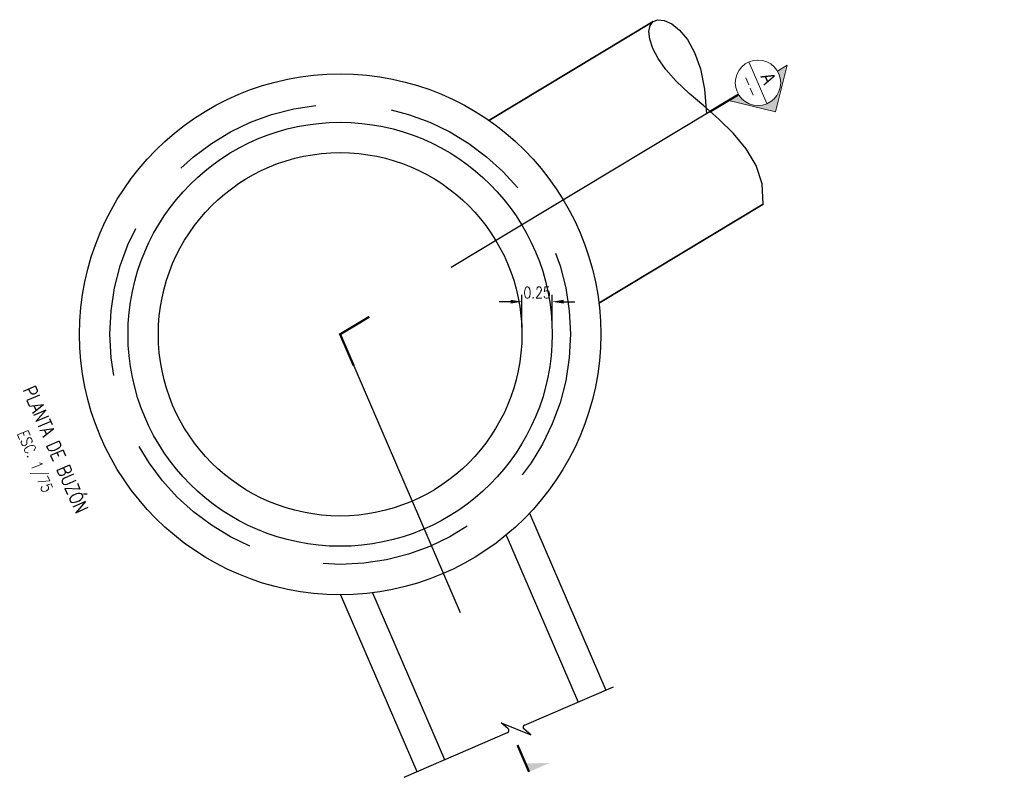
# Model space of a CAD drawing. Header units: metres. Extents: x 724738 to 725866, y 9150075 to 9151285.
# Tile 16 of 16: x 724738.2 to 724746.32, y 9151278.25 to 9151284.59. Entities that reach past the tile are written whole.
import ezdxf
from ezdxf.enums import TextEntityAlignment as Align

# ---------------------------------------------------------------- set-up
doc = ezdxf.new("R2010")
doc.units = ezdxf.units.M
doc.linetypes.add('HIDDEN', pattern=[0.375, 0.25, -0.125])
for name, color, linetype in [('08', 8, 'Continuous'), ('AIR.A3_NOTAS', 7, 'Continuous'), ('AIR.A3_SUB-TITULOS', 4, 'Continuous'), ('AIR.A3_TITULOS', 6, 'Continuous'), ('Layer1 (.05 HIDDEN)', 8, 'HIDDEN'), ('Layer1 (.05)', 8, 'Continuous'), ('Layer2 (.10)', 1, 'Continuous'), ('Layer3 (.10)', 3, 'Continuous')]:
    doc.layers.add(name, color=color, linetype=linetype)
doc.layers.add('_Esctructura', color=1, linetype='Continuous', lineweight=30)
doc.layers.add('Textos', color=7, linetype='Continuous', lineweight=20)
doc.styles.add('AIR-Simplex.(0.80)', font='simplex.shx', dxfattribs={"width": 0.8})
doc.styles.add('arial', font='arial.ttf')
doc.styles.add('SIMPLEX', font='simplex.shx')
doc.dimstyles.new('AIR-75 (A3)_HORIZ', dxfattribs={"dimscale": 0.075, "dimtxt": 1.25, "dimasz": 1.25, "dimexe": 0.75, "dimexo": 0.75, "dimgap": 0.75, "dimtad": 0, "dimtih": 1, "dimtoh": 1, "dimzin": 1, "dimdsep": 46, "dimtxsty": 'AIR-Simplex.(0.80)', "dimcen": 0.75, "dimdle": 1.5, "dimclrd": 1, "dimclre": 1, "dimclrt": 7, "dimadec": 0, "dimazin": 0, "dimtfac": 1, "dimtofl": 0, "dimtmove": 2, "dimatfit": 3, "dimfxl": 1.5, "dimtolj": 1, "dimtzin": 1, "dimarcsym": 0})

# ---------------------------------------------------------------- blocks, each defined once
blk = doc.blocks.new('*D268')
at = {"color": 1, "lineweight": -2, "transparency": 16777216}
for p, q in [((724742.3446, 9151282.0474), (724742.3446, 9151282.3166)), ((724742.5946, 9151282.0474), (724742.5946, 9151282.3166)), ((724742.2509, 9151282.2603), (724742.1571, 9151282.2603)), ((724742.6884, 9151282.2603), (724742.7821, 9151282.2603))]:
    blk.add_line(p, q, dxfattribs=at)
at = {"color": 1, "transparency": 16777216}
for points in [[(724742.2509, 9151282.2759), (724742.2509, 9151282.2447), (724742.3446, 9151282.2603)], [(724742.6884, 9151282.2759), (724742.6884, 9151282.2447), (724742.5946, 9151282.2603)]]:
    blk.add_solid(points, dxfattribs=at)
at = {"layer": 'Defpoints', "color": 0, "transparency": 16777216}
for p in [(724742.5946, 9151282.2603), (724742.3446, 9151281.9912), (724742.5946, 9151281.9912)]:
    blk.add_point(p, dxfattribs=at)
at = {"color": 7, "transparency": 16777216, "insert": (724742.4696, 9151282.3356), "char_height": 0.09375, "attachment_point": 5, "style": 'AIR-Simplex.(0.80)'}
blk.add_mtext('\\A1;0.25', dxfattribs=at)
blk = doc.blocks.new('*U267')
for p, q in [((0, 1.03), (0, 11.85)), ((-1.25, -1.25), (1.25, 1.25)), ((1.25, 1.25), (0.36, 0.81)), ((-0.36, -0.81), (-1.25, -1.25)), ((0, -13.56), (0, -1.03))]:
    blk.add_line(p, q)
for centre, start, end in [((0.25, 1.03), 180, 296.5651), ((-0.25, -1.03), 360, 116.5651)]:
    blk.add_arc(centre, 0.25, start, end)
blk = doc.blocks.new('A1-T-PLANTA (2)')
at = {"layer": 'AIR.A3_NOTAS', "style": 'AIR-Simplex.(0.80)', "width": 0.8}
blk.add_attdef('NOTAS', text='', height=1.25, dxfattribs=at).set_placement((0.07, -2.7), align=Align.MIDDLE_CENTER)
at = {"layer": 'AIR.A3_SUB-TITULOS', "style": 'AIR-Simplex.(0.80)', "width": 0.8}
blk.add_attdef('SUBTÍTULO', text='', height=1.5, dxfattribs=at).set_placement((0, 0), align=Align.MIDDLE_CENTER)
at = {"layer": 'AIR.A3_TITULOS', "style": 'AIR-Simplex.(0.80)', "width": 0.8}
blk.add_attdef('TÍTULO', text='', height=1.75, dxfattribs=at).set_placement((0, 2.96), align=Align.MIDDLE_CENTER)
blk = doc.blocks.new('*U84')
at = {"layer": 'Textos'}
blk.add_hatch(color=256, dxfattribs=at).paths.add_polyline_path([(-1.01, 7.43), (-0.67, 4.95, -1), (0.67, -4.95), (1.01, -7.43), (7.43, 1.01)])
blk.add_line((-5, 0), (5, 0), dxfattribs=at)
blk.add_lwpolyline([(0.67, -4.95), (1.01, -7.43), (7.43, 1.01), (-1.01, 7.43), (-0.67, 4.95)], dxfattribs=at)
at = {"layer": 'Textos', "const_width": 0.5}
for points in [[(0.67, -4.95), (1.68, -12.39)], [(13.4, -98.92), (14.44, -106.6)], [(119.31, -106.35), (112.88, -106.35)]]:
    blk.add_lwpolyline(points, dxfattribs=at)
at = {"layer": 'Textos'}
blk.add_lwpolyline([(14.41, -106.35, 0.5, 0.5, 0), (21.91, -106.35, 0, 0, 0)], format="xyseb", dxfattribs=at)
blk.add_circle((0, 0), 5, dxfattribs=at)
blk.add_solid([(119.31, -106.35), (119.31, -101.35), (117.31, -106.35)], dxfattribs=at)
at = {"layer": 'Textos', "style": 'arial', "width": 0.8, "flags": 8}
blk.add_attdef('A', text='', height=3, dxfattribs=at).set_placement((0, 2.5), align=Align.MIDDLE_CENTER)
at = {"layer": 'Textos', "style": 'SIMPLEX', "width": 0.643678, "flags": 8}
blk.add_attdef(' DWG.125 ', text='', height=2.25, dxfattribs=at).set_placement((-4, -3), (4, -3), align=Align.FIT)

msp = doc.modelspace()

# ---------------------------------------------------------------- linework, layer by layer
at = {"layer": '_Esctructura'}
for p, q in [((724743.4268, 9151284.5735), (724742.0711, 9151283.757)), ((724744.336, 9151283.0665), (724742.979, 9151282.2493))]:
    msp.add_line(p, q, dxfattribs=at)
for points in [[(724742.4075, 9151280.5148), (724743.0377, 9151279.0546)], [(724740.8467, 9151279.8412), (724741.4768, 9151278.381)]]:
    msp.add_lwpolyline(points, dxfattribs=at)
at = {"layer": 'Layer1 (.05 HIDDEN)', "ltscale": 10}
msp.add_lwpolyline([(724743.9025, 9151283.8327), (724740.8446, 9151281.9912), (724742.2407, 9151278.7562)], dxfattribs=at)
at = {"layer": 'Layer1 (.05 HIDDEN)', "ltscale": 5}
msp.add_circle((724740.8446, 9151281.9912), 1.9, dxfattribs=at)
at = {"layer": 'Layer1 (.05)'}
for points in [[(724742.2136, 9151280.3333), (724742.8081, 9151278.9556)], [(724741.1118, 9151279.8578), (724741.7064, 9151278.4801)]]:
    msp.add_lwpolyline(points, dxfattribs=at)
at = {"layer": 'Layer1 (.05)', "ltscale": 5}
msp.add_circle((724740.8446, 9151281.9912), 2.15, dxfattribs=at)
at = {"layer": 'Layer1 (.05)'}
msp.add_circle((724740.8446, 9151281.9912), 1.5, dxfattribs=at)
at = {"layer": 'Layer2 (.10)', "ltscale": 15}
for points in [[(724742.0711, 9151283.757), (724743.428, 9151284.5742)], [(724744.336, 9151283.0665), (724744.3278, 9151283.2323), (724744.2779, 9151283.3835), (724744.1955, 9151283.5218), (724744.0898, 9151283.6488), (724743.9701, 9151283.7664), (724743.8454, 9151283.8762), (724743.725, 9151283.98), (724743.6182, 9151284.0795), (724743.5323, 9151284.1758), (724743.4679, 9151284.2673), (724743.4238, 9151284.3516), (724743.3989, 9151284.4266), (724743.3919, 9151284.4901), (724743.4016, 9151284.5396), (724743.427, 9151284.5731), (724743.4668, 9151284.5882), (724743.5192, 9151284.5828), (724743.5802, 9151284.5549), (724743.6452, 9151284.5027), (724743.7095, 9151284.4243), (724743.7685, 9151284.3178), (724743.8176, 9151284.1815), (724743.8522, 9151284.0134), (724743.8677, 9151283.8117)], [(724742.979, 9151282.2493), (724744.336, 9151283.0665)]]:
    msp.add_lwpolyline(points, dxfattribs=at)
at = {"layer": 'Layer3 (.10)'}
for radius in [1.75, 1.5]:
    msp.add_circle((724740.8446, 9151281.9912), radius, dxfattribs=at)

# ---------------------------------------------------------------- block references
at = {"color": 1}
ref = msp.add_blockref('*U84', (724744.2923, 9151284.0674), dxfattribs=dict(at, xscale=0.0375, yscale=0.0375, zscale=0.0375, rotation=293.3431973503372))
ref.add_attrib(' DWG.125 ', ' -- ', dxfattribs={"layer": 'Textos', "height": 0.08437, "rotation": 293.3432, "style": 'SIMPLEX', "width": 0.82963}).set_placement((724744.1296, 9151284.1606), (724744.2485, 9151283.8851), align=Align.FIT)
ref.add_attrib('A', 'A', dxfattribs={"layer": 'Textos', "height": 0.1125, "rotation": 293.3432, "style": 'arial', "width": 0.8}).set_placement((724744.3784, 9151284.1046), align=Align.MIDDLE_CENTER)
at = {"color": 4}
ref = msp.add_blockref('A1-T-PLANTA (2)', (724738.5598, 9151281.033), dxfattribs=dict(at, xscale=0.075, yscale=0.075, zscale=0.075, rotation=293.3431973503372))
ref.add_attrib('PLANTA', 'PLANTA DE BUZÓN ', dxfattribs={"layer": 'AIR.A3_SUB-TITULOS', "height": 0.1125, "rotation": 293.3432, "style": 'AIR-Simplex.(0.80)', "width": 0.8}).set_placement((724738.5598, 9151281.033), align=Align.TOP_CENTER)
ref.add_attrib('ESC. 1', 'ESC. 1/75', dxfattribs={"layer": 'AIR.A3_NOTAS', "height": 0.09375, "rotation": 293.3432, "style": 'AIR-Simplex.(0.80)', "width": 0.8}).set_placement((724738.3714, 9151280.9612), align=Align.TOP_CENTER)
at = {"layer": '08', "xscale": 0.07402580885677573, "yscale": 0.07402580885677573, "zscale": 0.07402580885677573, "rotation": 293.3431973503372}
msp.add_blockref('*U267', (724742.2957, 9151278.7344), dxfattribs=at)

# ---------------------------------------------------------------- dimensions: what is measured, and where the dimension line sits
dim = msp.add_linear_dim(base=(724742.5946, 9151282.2603), p1=(724742.3446, 9151281.9912), p2=(724742.5946, 9151281.9912), angle=0, dimstyle='AIR-75 (A3)_HORIZ')
dim.commit()
dim.dimension.update_dxf_attribs({"geometry": '*D268', "text_midpoint": (724742.4696, 9151282.3356), "dimtype": 161})

doc.saveas('drawing.dxf')
